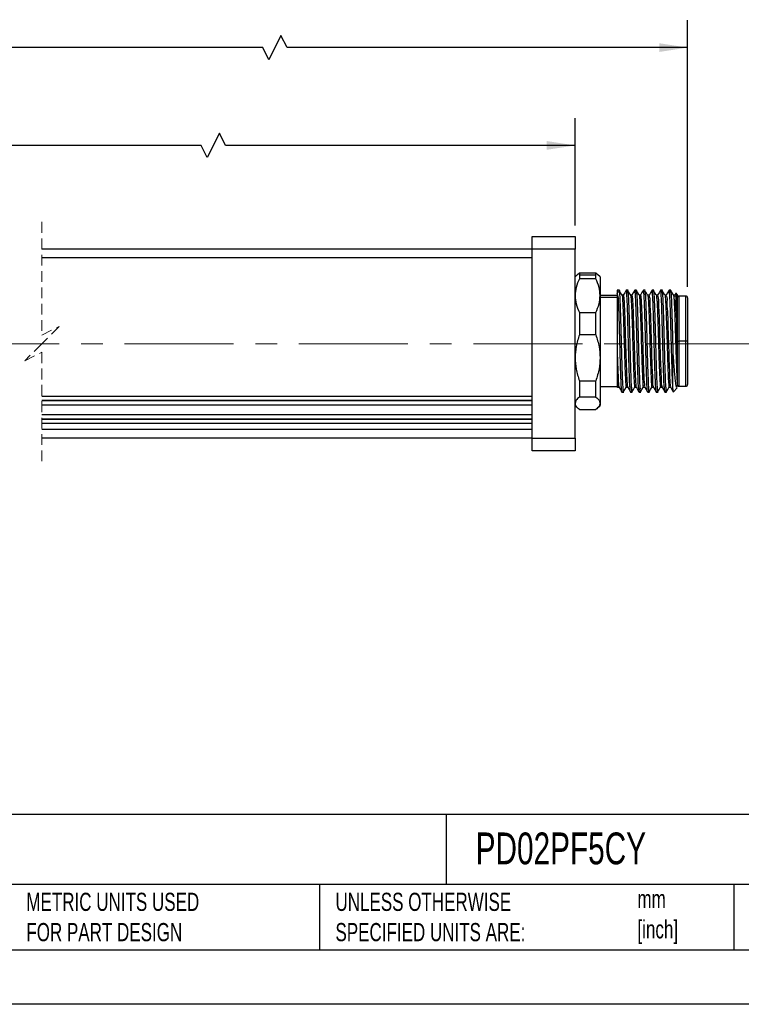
# Model space of a CAD drawing. Header units: millimetres. Extents: x 0 to 279, y 0 to 216.
# Tile 2 of 4: x 106 to 190, y 0 to 115. Entities that reach past the tile are written whole.
import ezdxf

# ---------------------------------------------------------------- set-up
doc = ezdxf.new("R2010")
doc.units = ezdxf.units.MM
doc.linetypes.add('CENTERX2', pattern=[20.32, 12.7, -2.54, 2.54, -2.54])
doc.linetypes.add('HIDDEN', pattern=[1.905, 1.27, -0.635])
doc.layers.add('CENTER', color=40, linetype='CENTERX2')
doc.layers.add('DIMENSIONS', color=140, linetype='Continuous', lineweight=25)
doc.layers.add('TEXT', color=140, linetype='Continuous', lineweight=25)
doc.styles.add('SLDTEXTSTYLE0', font='TXT', dxfattribs={"width": 0.7})
doc.dimstyles.new('SLDDIMSTYLE1', dxfattribs={"dimtxt": 2.158008, "dimasz": 3.302, "dimexe": 0, "dimexo": 0.0625, "dimgap": 0.539502, "dimtad": 0, "dimtih": 1, "dimtoh": 1, "dimdec": 1, "dimrnd": 1e-09, "dimzin": 4, "dimdsep": 46, "dimtxsty": 'SLDTEXTSTYLE0', "dimsah": 1, "dimcen": 0.09, "dimadec": 0, "dimazin": 1, "dimtfac": 1, "dimtdec": 1, "dimtofl": 0, "dimtmove": 0, "dimatfit": 3, "dimfxl": 0, "dimfrac": 2, "dimtolj": 1, "dimtzin": 12, "dimarcsym": 0})
doc.dimstyles.new('SLDDIMSTYLE3', dxfattribs={"dimtxt": 2.158008, "dimasz": 3.302, "dimexe": 0, "dimexo": 0.0625, "dimgap": 0.539502, "dimtad": 0, "dimtih": 1, "dimtoh": 1, "dimdec": 1, "dimrnd": 1e-09, "dimzin": 12, "dimdsep": 46, "dimtxsty": 'SLDTEXTSTYLE0', "dimsah": 1, "dimcen": 0.09, "dimadec": 0, "dimazin": 3, "dimtfac": 1, "dimtdec": 1, "dimtofl": 0, "dimtmove": 0, "dimatfit": 3, "dimfxl": 0, "dimfrac": 2, "dimtolj": 1, "dimtzin": 12, "dimarcsym": 0})

# ---------------------------------------------------------------- blocks, each defined once
blk = doc.blocks.new('_D_5')
at = {"layer": 'DIMENSIONS'}
for p, q in [((26.75, 90.74), (26.75, 103.24)), ((170.8, 90.74), (170.8, 103.24)), ((129.34, 101.48), (127.93, 98.66)), ((130.05, 100.07), (129.34, 101.48)), ((26.75, 100.07), (80.34, 100.07)), ((83.27, 100.07), (82.54, 100.07)), ((82.54, 100.07), (82.54, 96.64)), ((89.68, 100.07), (90.41, 100.07)), ((90.41, 100.07), (90.41, 96.64)), ((127.23, 100.07), (92.61, 100.07)), ((127.93, 98.66), (127.23, 100.07)), ((170.8, 100.07), (130.05, 100.07)), ((82.54, 96.64), (83.27, 96.64)), ((90.41, 96.64), (89.68, 96.64))]:
    blk.add_line(p, q, dxfattribs=at)
for points in [[(26.75, 100.07), (30.05, 99.56), (30.05, 100.58)], [(170.8, 100.07), (167.5, 100.58), (167.5, 99.56)]]:
    blk.add_solid(points, dxfattribs=at)
at = {"layer": 'DIMENSIONS', "char_height": 2.117, "attachment_point": 1, "style": 'SLDTEXTSTYLE0'}
for s, insert in [('210.0', (82.37, 103.28)), ('8.27', (83.27, 99.37))]:
    blk.add_mtext(s, dxfattribs=dict(at, insert=insert))
blk = doc.blocks.new('_D_6')
at = {"layer": 'DIMENSIONS'}
for p, q in [((26.75, 90.74), (26.75, 114.65)), ((183.9, 83.59), (183.9, 114.65)), ((136.52, 112.88), (135.11, 110.06)), ((137.23, 111.47), (136.52, 112.88)), ((26.75, 111.47), (80.34, 111.47)), ((83.27, 111.47), (82.54, 111.47)), ((82.54, 111.47), (82.54, 108.04)), ((89.68, 111.47), (90.41, 111.47)), ((90.41, 111.47), (90.41, 108.04)), ((134.41, 111.47), (92.61, 111.47)), ((135.11, 110.06), (134.41, 111.47)), ((183.9, 111.47), (137.23, 111.47)), ((82.54, 108.04), (83.27, 108.04)), ((90.41, 108.04), (89.68, 108.04))]:
    blk.add_line(p, q, dxfattribs=at)
for points in [[(26.75, 111.47), (30.05, 110.96), (30.05, 111.98)], [(183.9, 111.47), (180.6, 111.98), (180.6, 110.96)]]:
    blk.add_solid(points, dxfattribs=at)
at = {"layer": 'DIMENSIONS', "char_height": 2.117, "attachment_point": 1, "style": 'SLDTEXTSTYLE0'}
for s, insert in [('223.1', (82.37, 114.68)), ('8.78', (83.27, 110.77))]:
    blk.add_mtext(s, dxfattribs=dict(at, insert=insert))

msp = doc.modelspace()

# ---------------------------------------------------------------- linework, layer by layer
at = {"color": 7, "linetype": 'HIDDEN', "lineweight": 18}
for p, q in [((108.66, 91.15), (108.66, 77.97)), ((108.66, 77.97), (110.66, 78.97)), ((110.66, 78.97), (108.66, 76.97)), ((108.66, 76.97), (106.66, 74.97)), ((106.66, 74.97), (108.66, 75.97)), ((108.66, 75.97), (108.66, 62.8))]:
    msp.add_line(p, q, dxfattribs=at)
for p, q in [((165.8, 89.47), (170.8, 89.47)), ((165.8, 87.97), (165.8, 89.47)), ((170.8, 89.47), (170.8, 87.97)), ((165.8, 87.97), (108.66, 87.97)), ((170.8, 87.97), (165.8, 87.97)), ((165.8, 65.97), (165.8, 87.97)), ((170.8, 65.97), (170.8, 87.97)), ((165.8, 86.97), (108.66, 86.97)), ((171.08, 85.05), (170.8, 84.77)), ((171.09, 85.03), (171.3, 85.24)), ((171.3, 85.24), (171.3, 85)), ((171.3, 85.24), (173.2, 85.24)), ((171.3, 85), (171.3, 84.54)), ((171.3, 85), (173.2, 85)), ((173.2, 85), (173.2, 85.24)), ((173.2, 85.24), (173.41, 85.03)), ((173.2, 84.54), (173.2, 85)), ((173.7, 84.77), (173.42, 85.05)), ((173.2, 84.54), (171.3, 84.54)), ((173.7, 84.77), (173.7, 82.57)), ((175.96, 83.22), (175.7, 83.22)), ((175.7, 83.22), (175.7, 83.02)), ((175.7, 83.02), (175.7, 82.85)), ((175.7, 83.02), (175.95, 83.02)), ((175.85, 82.26), (175.7, 82.85)), ((175.7, 82.85), (175.7, 82.04)), ((176.41, 82.62), (176.26, 82.62)), ((176.96, 83.22), (176.76, 83.22)), ((176.95, 83.02), (176.8, 83.02)), ((177.41, 82.62), (177.26, 82.62)), ((177.96, 83.22), (177.76, 83.22)), ((177.95, 83.02), (177.8, 83.02)), ((178.41, 82.62), (178.26, 82.62)), ((178.96, 83.22), (178.76, 83.22)), ((178.95, 83.02), (178.8, 83.02)), ((178.93, 83.08), (178.95, 83.02)), ((179.41, 82.62), (179.25, 82.62)), ((179.96, 83.22), (179.76, 83.22)), ((179.8, 83.02), (179.77, 83.12)), ((179.95, 83.02), (179.8, 83.02)), ((180.41, 82.62), (180.26, 82.62)), ((180.96, 83.22), (180.76, 83.22)), ((180.95, 83.02), (180.8, 83.02)), ((181.41, 82.62), (181.26, 82.62)), ((181.96, 83.22), (181.76, 83.22)), ((181.8, 83.02), (181.95, 83.02)), ((182.41, 82.62), (182.26, 82.62)), ((182.54, 82.85), (182.4, 82.61)), ((182.7, 82.72), (182.56, 82.86)), ((182.7, 82.72), (182.7, 77.94)), ((175.7, 82.57), (173.7, 82.57)), ((173.7, 82.57), (173.7, 75.33)), ((173.7, 82.39), (175.7, 82.39)), ((175.7, 82.04), (175.7, 76)), ((183.7, 82.52), (182.9, 82.52)), ((182.9, 82.52), (182.9, 77.27)), ((183.7, 77.27), (183.7, 82.52)), ((183.9, 82.32), (183.9, 77.27)), ((171.3, 80.61), (171.3, 78.02)), ((171.3, 80.61), (173.2, 80.61)), ((173.2, 78.02), (173.2, 80.61)), ((173.2, 78.02), (171.3, 78.02)), ((182.7, 77.94), (182.7, 76)), ((182.7, 77.27), (182.9, 77.27)), ((183.7, 77.27), (182.9, 77.27)), ((182.9, 77.27), (182.9, 72.02)), ((183.9, 77.27), (183.7, 77.27)), ((183.7, 72.02), (183.7, 77.27)), ((183.9, 77.27), (183.9, 72.22)), ((175.7, 76), (175.7, 72.23)), ((182.2, 71.72), (182.2, 75.73)), ((182.7, 76), (182.7, 72.23)), ((173.7, 75.33), (173.7, 70.03)), ((171.3, 72.64), (173.2, 72.64)), ((171.3, 72.64), (171.3, 70.75)), ((173.2, 70.75), (173.2, 72.64)), ((173.7, 71.97), (175.7, 71.97)), ((175.7, 72.23), (175.7, 71.86)), ((175.75, 71.92), (175.91, 71.92)), ((176.26, 71.32), (176.46, 71.32)), ((176.41, 71.34), (176.42, 71.33)), ((176.75, 71.92), (176.91, 71.92)), ((177.26, 71.32), (177.46, 71.32)), ((177.42, 71.34), (177.42, 71.33)), ((177.75, 71.92), (177.91, 71.92)), ((178.26, 71.32), (178.46, 71.32)), ((178.42, 71.34), (178.42, 71.33)), ((178.75, 71.92), (178.91, 71.92)), ((179.26, 71.32), (179.46, 71.32)), ((179.75, 71.92), (179.91, 71.92)), ((180.26, 71.32), (180.46, 71.32)), ((180.75, 71.92), (180.91, 71.92)), ((181.26, 71.32), (181.46, 71.32)), ((181.75, 71.92), (181.91, 71.92)), ((182.26, 71.38), (182.7, 71.82)), ((182.61, 71.9), (182.72, 72.08)), ((182.64, 71.82), (182.69, 71.82)), ((182.7, 72.23), (182.7, 72.07)), ((182.9, 72.02), (183.7, 72.02)), ((108.66, 70.87), (165.8, 70.87)), ((108.66, 70.38), (165.8, 70.38)), ((108.66, 70.34), (165.8, 70.34)), ((173.2, 70.75), (171.3, 70.75)), ((173.7, 70.03), (173.7, 69.77)), ((108.66, 69.85), (165.8, 69.85)), ((170.8, 69.77), (171.08, 69.49)), ((171.3, 69.31), (173.2, 69.31)), ((173.42, 69.49), (173.7, 69.77)), ((108.66, 68.71), (165.8, 68.71)), ((108.66, 68.22), (165.8, 68.22)), ((108.66, 68.19), (165.8, 68.19)), ((108.66, 67.7), (165.8, 67.7)), ((165.8, 66.97), (108.66, 66.97)), ((165.8, 65.97), (108.66, 65.97)), ((165.8, 65.97), (170.8, 65.97)), ((165.8, 64.47), (165.8, 65.97)), ((170.8, 65.97), (170.8, 64.47)), ((170.8, 64.47), (165.8, 64.47))]:
    msp.add_line(p, q)
at = {"color": 7, "linetype": 'Continuous'}
msp.add_line((279.4, 0), (0, 0), dxfattribs=at)
at = {"flags": 128}
for points in [[(176.27, 82.61), (176.09, 82.91), (175.91, 83.22)], [(176.75, 83.22), (176.58, 82.91), (176.4, 82.61)], [(177.27, 82.61), (177.09, 82.91), (176.91, 83.22)], [(177.75, 83.21), (177.58, 82.91), (177.41, 82.62)], [(178.26, 82.61), (178.09, 82.91), (177.91, 83.22)], [(178.75, 83.22), (178.58, 82.92), (178.41, 82.62)], [(179.28, 82.54), (179.11, 82.84), (178.93, 83.14)], [(179.78, 83.19), (179.6, 82.89), (179.43, 82.59)], [(180.26, 82.61), (180.09, 82.91), (179.91, 83.22)], [(180.75, 83.22), (180.58, 82.91), (180.4, 82.61)], [(181.27, 82.61), (181.09, 82.91), (180.91, 83.22)], [(181.75, 83.22), (181.58, 82.91), (181.4, 82.61)], [(182.27, 82.61), (182.09, 82.91), (181.91, 83.22)], [(175.85, 82.26), (175.77, 82.15), (175.7, 82.04)], [(175.9, 71.93), (176.08, 71.62), (176.25, 71.32)], [(176.41, 71.32), (176.59, 71.63), (176.76, 71.92)], [(176.9, 71.93), (177.08, 71.63), (177.25, 71.33)], [(177.41, 71.32), (177.59, 71.63), (177.76, 71.93)], [(177.9, 71.93), (178.08, 71.63), (178.25, 71.32)], [(178.41, 71.32), (178.59, 71.63), (178.77, 71.93)], [(178.9, 71.93), (179.08, 71.62), (179.25, 71.32)], [(179.41, 71.32), (179.59, 71.63), (179.77, 71.93)], [(179.9, 71.93), (180.08, 71.63), (180.25, 71.32)], [(180.41, 71.32), (180.59, 71.63), (180.76, 71.93)], [(180.9, 71.93), (181.08, 71.63), (181.25, 71.33)], [(181.41, 71.32), (181.59, 71.63), (181.76, 71.93)], [(181.9, 71.93), (182.08, 71.63), (182.25, 71.32)]]:
    msp.add_lwpolyline(points, dxfattribs=at)
for centre, start, end in [((182.9, 82.32), 89.9999, 180.0011), ((183.7, 82.32), 359.9989, 90.0001), ((182.9, 72.22), 179.999, 269.9998), ((183.7, 72.22), 270.0002, 0.001)]:
    msp.add_arc(centre, 0.2, start, end)
for points, knots in [([(171.3, 84.54), (171.15, 84.21), (170.87, 83.58), (170.82, 82.9), (170.8, 82.57)], [0, 0, 0, 0, 0.525044, 1, 1, 1, 1]), ([(173.7, 82.57), (173.68, 82.9), (173.63, 83.58), (173.35, 84.21), (173.2, 84.54)], [0, 0, 0, 0, 0.474979, 1, 1, 1, 1]), ([(175.91, 83.19), (175.91, 83.2), (175.96, 83.26), (175.95, 83.13), (175.95, 83.02)], [0, 0, 0, 0, 0.078617, 1, 1, 1, 1]), ([(175.95, 83.02), (175.96, 82.88), (175.99, 82.54), (176.02, 81.93), (176.05, 81.14), (176.08, 80.21), (176.11, 79.16), (176.14, 78.04), (176.17, 76.89), (176.2, 75.75), (176.23, 74.67), (176.26, 73.69), (176.3, 72.86), (176.31, 72.18), (176.38, 71.72), (176.33, 71.43), (176.4, 71.35), (176.41, 71.35)], [0, 0, 0, 0, 0.035251, 0.088012, 0.156276, 0.23743, 0.32836, 0.425575, 0.525343, 0.623831, 0.717259, 0.802039, 0.874917, 0.933101, 0.97437, 0.997186, 1, 1, 1, 1]), ([(176.41, 82.62), (176.41, 82.62), (176.42, 82.65), (176.46, 82.4), (176.47, 82.25), (176.51, 81.77), (176.53, 81.23), (176.56, 80.53), (176.59, 79.74), (176.61, 78.86), (176.64, 77.93), (176.67, 76.99), (176.7, 76.05), (176.73, 75.15), (176.76, 74.32), (176.78, 73.58), (176.82, 72.98), (176.82, 72.45), (176.9, 72.22), (176.85, 71.93), (176.9, 71.94), (176.9, 71.94)], [0, 0, 0, 0, 0.000462, 0.0098, 0.034642, 0.074354, 0.127758, 0.193075, 0.268298, 0.350949, 0.438425, 0.527907, 0.616516, 0.701441, 0.779926, 0.849485, 0.907884, 0.953239, 0.984171, 0.999684, 1, 1, 1, 1]), ([(176.8, 83.02), (176.8, 83.13), (176.81, 83.26), (176.76, 83.2), (176.76, 83.19)], [0, 0, 0, 0, 0.921383, 1, 1, 1, 1]), ([(177.25, 71.36), (177.25, 71.36), (177.18, 71.43), (177.23, 71.72), (177.15, 72.18), (177.15, 72.86), (177.11, 73.69), (177.08, 74.67), (177.05, 75.75), (177.02, 76.89), (176.99, 78.04), (176.96, 79.16), (176.93, 80.21), (176.9, 81.14), (176.87, 81.93), (176.84, 82.54), (176.81, 82.88), (176.8, 83.02)], [0, 0, 0, 0, 0.001596, 0.02444, 0.065759, 0.124014, 0.196982, 0.281865, 0.375407, 0.474016, 0.573905, 0.671239, 0.76228, 0.843533, 0.911881, 0.964706, 1, 1, 1, 1]), ([(176.91, 83.19), (176.91, 83.2), (176.96, 83.26), (176.95, 83.13), (176.95, 83.02)], [0, 0, 0, 0, 0.078617, 1, 1, 1, 1]), ([(176.95, 83.02), (176.96, 82.88), (176.99, 82.54), (177.02, 81.93), (177.05, 81.14), (177.08, 80.21), (177.11, 79.16), (177.14, 78.04), (177.17, 76.89), (177.2, 75.75), (177.23, 74.67), (177.26, 73.69), (177.3, 72.86), (177.31, 72.18), (177.38, 71.72), (177.33, 71.43), (177.4, 71.35), (177.41, 71.35)], [0, 0, 0, 0, 0.035251, 0.088012, 0.156276, 0.23743, 0.32836, 0.425575, 0.525343, 0.623831, 0.717259, 0.802038, 0.874917, 0.933101, 0.97437, 0.997186, 1, 1, 1, 1]), ([(177.26, 82.6), (177.27, 82.57), (177.3, 82.47), (177.31, 82.23), (177.34, 81.84), (177.37, 81.32), (177.4, 80.68), (177.42, 79.93), (177.45, 79.11), (177.48, 78.24), (177.5, 77.33), (177.53, 76.43), (177.56, 75.55), (177.58, 74.72), (177.61, 73.96), (177.64, 73.3), (177.66, 72.78), (177.69, 72.32), (177.72, 72.16), (177.73, 71.89), (177.75, 71.93), (177.75, 71.93)], [0, 0, 0, 0, 0.006722, 0.029829, 0.066693, 0.116173, 0.176905, 0.247056, 0.324597, 0.407247, 0.49257, 0.578079, 0.661247, 0.739639, 0.810965, 0.873102, 0.924284, 0.962942, 0.988058, 0.998934, 1, 1, 1, 1]), ([(177.41, 82.62), (177.41, 82.62), (177.42, 82.65), (177.46, 82.4), (177.47, 82.26), (177.5, 81.78), (177.53, 81.25), (177.56, 80.55), (177.58, 79.76), (177.61, 78.89), (177.64, 77.97), (177.67, 77.02), (177.7, 76.08), (177.73, 75.18), (177.75, 74.35), (177.78, 73.6), (177.82, 72.99), (177.82, 72.47), (177.9, 72.22), (177.84, 71.94), (177.9, 71.94), (177.9, 71.94)], [0, 0, 0, 0, 0.0001665, 0.008981, 0.0333138, 0.0725445, 0.125529, 0.1904917, 0.2654406, 0.3479087, 0.4352936, 0.5247843, 0.6134981, 0.6986216, 0.7773959, 0.8473171, 0.9061529, 0.9519884, 0.9834447, 0.9994909, 1, 1, 1, 1]), ([(177.8, 83.02), (177.8, 83.13), (177.81, 83.26), (177.76, 83.2), (177.76, 83.19)], [0, 0, 0, 0, 0.921383, 1, 1, 1, 1]), ([(178.25, 71.36), (178.25, 71.36), (178.18, 71.43), (178.23, 71.72), (178.15, 72.18), (178.15, 72.86), (178.11, 73.69), (178.08, 74.67), (178.05, 75.75), (178.02, 76.89), (177.99, 78.04), (177.96, 79.16), (177.93, 80.21), (177.9, 81.14), (177.87, 81.93), (177.84, 82.54), (177.81, 82.88), (177.8, 83.02)], [0, 0, 0, 0, 0.001767, 0.024607, 0.065919, 0.124165, 0.19712, 0.281988, 0.375514, 0.474106, 0.573978, 0.671295, 0.76232, 0.84356, 0.911896, 0.964712, 1, 1, 1, 1]), ([(177.91, 83.19), (177.91, 83.2), (177.96, 83.26), (177.95, 83.13), (177.95, 83.02)], [0, 0, 0, 0, 0.078616, 1, 1, 1, 1]), ([(177.95, 83.02), (177.96, 82.88), (177.99, 82.54), (178.02, 81.93), (178.05, 81.14), (178.08, 80.21), (178.11, 79.16), (178.14, 78.04), (178.17, 76.89), (178.2, 75.75), (178.23, 74.67), (178.26, 73.69), (178.3, 72.86), (178.31, 72.18), (178.38, 71.72), (178.33, 71.43), (178.4, 71.35), (178.41, 71.35)], [0, 0, 0, 0, 0.035251, 0.088012, 0.156277, 0.237431, 0.32836, 0.425576, 0.525343, 0.623832, 0.717259, 0.802039, 0.874918, 0.933102, 0.97437, 0.997186, 1, 1, 1, 1]), ([(178.26, 82.6), (178.26, 82.6), (178.32, 82.61), (178.27, 82.35), (178.34, 82.12), (178.35, 81.64), (178.38, 81.09), (178.4, 80.4), (178.43, 79.62), (178.46, 78.78), (178.49, 77.89), (178.51, 76.98), (178.54, 76.08), (178.57, 75.22), (178.59, 74.41), (178.62, 73.69), (178.65, 73.08), (178.67, 72.58), (178.71, 72.24), (178.7, 72.02), (178.75, 71.95), (178.75, 71.93)], [0, 0, 0, 0, 0.000461, 0.014967, 0.043548, 0.085532, 0.13962, 0.204307, 0.277642, 0.357506, 0.441545, 0.527284, 0.612224, 0.693852, 0.769784, 0.837797, 0.895869, 0.942354, 0.975826, 0.995437, 1, 1, 1, 1]), ([(178.41, 82.62), (178.42, 82.59), (178.46, 82.48), (178.47, 82.23), (178.5, 81.82), (178.53, 81.26), (178.56, 80.58), (178.58, 79.79), (178.61, 78.92), (178.64, 78), (178.67, 77.05), (178.7, 76.11), (178.72, 75.21), (178.75, 74.37), (178.78, 73.63), (178.82, 73.01), (178.82, 72.49), (178.9, 72.22), (178.84, 71.95), (178.9, 71.94), (178.91, 71.94)], [0, 0, 0, 0, 0.008243, 0.032061, 0.070804, 0.123357, 0.187953, 0.262613, 0.344881, 0.432157, 0.521639, 0.610441, 0.695745, 0.774794, 0.845064, 0.904324, 0.950632, 0.982606, 0.999184, 1, 1, 1, 1]), ([(178.8, 83.02), (178.8, 83.13), (178.81, 83.26), (178.76, 83.2), (178.76, 83.19)], [0, 0, 0, 0, 0.921384, 1, 1, 1, 1]), ([(179.25, 71.35), (179.25, 71.36), (179.18, 71.43), (179.23, 71.72), (179.15, 72.18), (179.15, 72.86), (179.11, 73.69), (179.08, 74.67), (179.05, 75.75), (179.02, 76.89), (178.99, 78.04), (178.96, 79.16), (178.93, 80.21), (178.9, 81.14), (178.87, 81.93), (178.84, 82.54), (178.81, 82.88), (178.8, 83.02)], [0, 0, 0, 0, 0.002052, 0.024885, 0.066186, 0.124414, 0.197348, 0.282193, 0.375692, 0.474256, 0.5741, 0.671389, 0.762388, 0.843604, 0.911921, 0.964722, 1, 1, 1, 1]), ([(178.95, 83.02), (178.96, 82.88), (178.99, 82.54), (179.02, 81.93), (179.05, 81.14), (179.08, 80.21), (179.11, 79.16), (179.14, 78.04), (179.17, 76.89), (179.2, 75.75), (179.23, 74.67), (179.26, 73.69), (179.3, 72.86), (179.31, 72.18), (179.38, 71.72), (179.33, 71.43), (179.4, 71.35), (179.41, 71.35)], [0, 0, 0, 0, 0.035251, 0.088012, 0.156277, 0.237431, 0.32836, 0.425576, 0.525343, 0.623832, 0.717259, 0.802039, 0.874917, 0.933101, 0.97437, 0.997186, 1, 1, 1, 1]), ([(180.25, 71.35), (180.25, 71.36), (180.18, 71.43), (180.23, 71.72), (180.15, 72.18), (180.15, 72.86), (180.11, 73.69), (180.08, 74.67), (180.05, 75.75), (180.02, 76.89), (179.99, 78.04), (179.96, 79.16), (179.93, 80.21), (179.9, 81.14), (179.87, 81.93), (179.84, 82.54), (179.81, 82.88), (179.8, 83.02)], [0, 0, 0, 0, 0.001978, 0.024813, 0.066116, 0.124349, 0.197289, 0.28214, 0.375646, 0.474217, 0.574068, 0.671364, 0.762371, 0.843593, 0.911914, 0.96472, 1, 1, 1, 1]), ([(179.91, 83.19), (179.91, 83.2), (179.96, 83.26), (179.95, 83.13), (179.95, 83.02)], [0, 0, 0, 0, 0.078618, 1, 1, 1, 1]), ([(179.95, 83.02), (179.96, 82.88), (179.99, 82.54), (180.02, 81.93), (180.05, 81.14), (180.08, 80.21), (180.11, 79.16), (180.14, 78.04), (180.17, 76.89), (180.2, 75.75), (180.23, 74.67), (180.26, 73.69), (180.3, 72.86), (180.31, 72.18), (180.38, 71.72), (180.33, 71.43), (180.4, 71.35), (180.41, 71.35)], [0, 0, 0, 0, 0.035251, 0.088012, 0.156276, 0.23743, 0.32836, 0.425575, 0.525342, 0.623831, 0.717259, 0.802039, 0.874917, 0.933101, 0.97437, 0.997186, 1, 1, 1, 1]), ([(180.26, 82.61), (180.26, 82.61), (180.3, 82.64), (180.28, 82.36), (180.33, 82.19), (180.35, 81.7), (180.38, 81.17), (180.4, 80.49), (180.43, 79.72), (180.46, 78.88), (180.48, 78), (180.51, 77.09), (180.54, 76.18), (180.56, 75.31), (180.59, 74.5), (180.62, 73.77), (180.65, 73.14), (180.67, 72.63), (180.7, 72.26), (180.71, 72.04), (180.75, 71.95), (180.75, 71.93)], [0, 0, 0, 0, 0.000164, 0.012731, 0.039473, 0.079781, 0.132424, 0.195912, 0.26834, 0.347595, 0.431337, 0.517091, 0.602343, 0.684562, 0.761344, 0.830409, 0.889736, 0.937579, 0.97253, 0.993622, 1, 1, 1, 1]), ([(180.8, 83.02), (180.8, 83.13), (180.81, 83.26), (180.76, 83.2), (180.76, 83.19)], [0, 0, 0, 0, 0.921383, 1, 1, 1, 1]), ([(181.25, 71.36), (181.25, 71.36), (181.18, 71.43), (181.23, 71.72), (181.15, 72.18), (181.15, 72.86), (181.11, 73.69), (181.08, 74.67), (181.05, 75.75), (181.02, 76.89), (180.99, 78.04), (180.96, 79.16), (180.93, 80.21), (180.9, 81.14), (180.87, 81.93), (180.84, 82.54), (180.81, 82.88), (180.8, 83.02)], [0, 0, 0, 0, 0.0016494, 0.0244919, 0.0658087, 0.1240606, 0.1970243, 0.2819031, 0.3754398, 0.4740434, 0.5739274, 0.671256, 0.7622922, 0.8435409, 0.9118853, 0.964708, 1, 1, 1, 1]), ([(180.91, 83.19), (180.91, 83.2), (180.96, 83.26), (180.95, 83.13), (180.95, 83.02)], [0, 0, 0, 0, 0.0786376, 1, 1, 1, 1]), ([(180.95, 83.02), (180.96, 82.88), (180.99, 82.54), (181.02, 81.93), (181.05, 81.14), (181.08, 80.21), (181.11, 79.16), (181.14, 78.04), (181.17, 76.89), (181.2, 75.75), (181.23, 74.67), (181.26, 73.69), (181.3, 72.86), (181.31, 72.18), (181.38, 71.72), (181.33, 71.43), (181.4, 71.35), (181.41, 71.35)], [0, 0, 0, 0, 0.035251, 0.088012, 0.156276, 0.23743, 0.32836, 0.425575, 0.525342, 0.623831, 0.717259, 0.802038, 0.874917, 0.933101, 0.97437, 0.997186, 1, 1, 1, 1]), ([(181.8, 83.02), (181.8, 83.13), (181.81, 83.26), (181.76, 83.2), (181.76, 83.19)], [0, 0, 0, 0, 0.921383, 1, 1, 1, 1]), ([(182.2, 71.72), (182.18, 72.03), (182.14, 72.8), (182.1, 74.14), (182.05, 75.78), (182, 77.57), (181.95, 79.33), (181.9, 80.89), (181.86, 82.1), (181.82, 82.77), (181.8, 83.02)], [0, 0, 0, 0, 0.082418, 0.204817, 0.35525, 0.519005, 0.680066, 0.82268, 0.932906, 1, 1, 1, 1]), ([(181.91, 83.19), (181.91, 83.2), (181.96, 83.26), (181.95, 83.13), (181.95, 83.02)], [0, 0, 0, 0, 0.078617, 1, 1, 1, 1]), ([(181.95, 83.02), (181.96, 82.88), (181.99, 82.54), (182.02, 81.93), (182.05, 81.14), (182.08, 80.21), (182.11, 79.16), (182.14, 78.04), (182.17, 76.89), (182.19, 76.11), (182.2, 75.73)], [0, 0, 0, 0, 0.056507, 0.141083, 0.250511, 0.3806, 0.526361, 0.682196, 0.842123, 1, 1, 1, 1]), ([(182.26, 82.61), (182.27, 82.57), (182.3, 82.44), (182.32, 82.17), (182.35, 81.75), (182.37, 81.2), (182.4, 80.54), (182.43, 79.78), (182.45, 78.94), (182.48, 78.06), (182.51, 77.15), (182.54, 76.24), (182.56, 75.37), (182.59, 74.55), (182.62, 73.81), (182.64, 73.18), (182.67, 72.66), (182.69, 72.36), (182.7, 72.23)], [0, 0, 0, 0, 0.011152, 0.037741, 0.078384, 0.131832, 0.196589, 0.270692, 0.352002, 0.438096, 0.526448, 0.614456, 0.699509, 0.779129, 0.850934, 0.912848, 0.963016, 1, 1, 1, 1]), ([(182.55, 82.85), (182.56, 82.85), (182.61, 82.84), (182.54, 82.58), (182.62, 82.33), (182.61, 81.83), (182.63, 81.24), (182.65, 80.53), (182.67, 79.72), (182.68, 78.85), (182.69, 78.25), (182.7, 77.94)], [0, 0, 0, 0, 0.00142, 0.035304, 0.1014, 0.197617, 0.320941, 0.467565, 0.633016, 0.812288, 1, 1, 1, 1]), ([(170.8, 82.57), (170.82, 82.25), (170.87, 81.56), (171.15, 80.94), (171.3, 80.61)], [0, 0, 0, 0, 0.47498, 1, 1, 1, 1]), ([(173.2, 80.61), (173.35, 80.94), (173.63, 81.56), (173.68, 82.25), (173.7, 82.57)], [0, 0, 0, 0, 0.525045, 1, 1, 1, 1]), ([(176.25, 71.34), (176.25, 71.34), (176.18, 71.35), (176.25, 71.64), (176.16, 71.93), (176.16, 72.49), (176.13, 73.16), (176.1, 73.97), (176.07, 74.88), (176.05, 75.86), (176.02, 76.89), (175.99, 77.92), (175.96, 78.94), (175.94, 79.91), (175.91, 80.79), (175.88, 81.57), (175.86, 82.04), (175.85, 82.26)], [0, 0, 0, 0, 0.00082, 0.018205, 0.051842, 0.100748, 0.163417, 0.237906, 0.3219, 0.412785, 0.507733, 0.60379, 0.697964, 0.787327, 0.869096, 0.940729, 1, 1, 1, 1]), ([(176.26, 82.59), (176.27, 82.59), (176.31, 82.54), (176.29, 82.34), (176.34, 82.02), (176.35, 81.54), (176.39, 80.94), (176.41, 80.24), (176.44, 79.44), (176.47, 78.58), (176.49, 77.69), (176.52, 76.78), (176.55, 75.89), (176.57, 75.03), (176.6, 74.25), (176.62, 73.55), (176.66, 72.96), (176.67, 72.49), (176.73, 72.19), (176.69, 71.98), (176.75, 71.94), (176.75, 71.94)], [0, 0, 0, 0, 0.0013125, 0.0189106, 0.0505784, 0.0953505, 0.152003, 0.2188273, 0.2938918, 0.3749898, 0.4597286, 0.5456412, 0.6301868, 0.7108907, 0.7853957, 0.8514815, 0.9072683, 0.9510499, 0.9816435, 0.9981294, 1, 1, 1, 1]), ([(179.28, 82.54), (179.29, 82.48), (179.32, 82.29), (179.34, 81.94), (179.36, 81.44), (179.39, 80.82), (179.42, 80.09), (179.44, 79.28), (179.47, 78.41), (179.5, 77.51), (179.52, 76.6), (179.55, 75.71), (179.58, 74.87), (179.61, 74.1), (179.63, 73.41), (179.66, 72.87), (179.67, 72.38), (179.73, 72.19), (179.7, 71.91), (179.75, 71.94), (179.75, 71.94)], [0, 0, 0, 0, 0.01831, 0.052665, 0.10004, 0.159109, 0.228081, 0.304976, 0.387486, 0.473209, 0.559605, 0.644123, 0.724292, 0.797714, 0.862275, 0.916018, 0.957429, 0.985248, 0.998804, 1, 1, 1, 1]), ([(179.43, 82.53), (179.44, 82.48), (179.51, 82.19), (179.5, 81.47), (179.58, 80.28), (179.61, 78.77), (179.67, 77.1), (179.72, 75.44), (179.74, 73.97), (179.87, 72.89), (179.78, 72.23), (179.89, 72.02), (179.9, 72)], [0, 0, 0, 0, 0.012602, 0.085638, 0.202795, 0.351593, 0.516139, 0.678847, 0.822331, 0.931267, 0.994072, 1, 1, 1, 1]), ([(180.41, 82.57), (180.43, 82.53), (180.52, 82.27), (180.48, 81.58), (180.58, 80.45), (180.61, 78.97), (180.66, 77.31), (180.71, 75.64), (180.75, 74.15), (180.84, 73), (180.81, 72.3), (180.89, 72.03), (180.9, 72)], [0, 0, 0, 0, 0.0113396, 0.077938, 0.1897129, 0.3347695, 0.4976171, 0.6608537, 0.8070353, 0.9205493, 0.9893103, 1, 1, 1, 1]), ([(181.26, 82.59), (181.27, 82.59), (181.31, 82.52), (181.3, 82.31), (181.34, 81.97), (181.36, 81.47), (181.39, 80.86), (181.41, 80.14), (181.44, 79.34), (181.47, 78.47), (181.5, 77.57), (181.52, 76.66), (181.55, 75.77), (181.58, 74.92), (181.6, 74.15), (181.63, 73.46), (181.66, 72.9), (181.67, 72.42), (181.74, 72.19), (181.69, 71.93), (181.75, 71.94), (181.75, 71.94)], [0, 0, 0, 0, 0.002488, 0.021742, 0.054995, 0.101304, 0.159338, 0.227365, 0.303415, 0.385214, 0.470381, 0.556383, 0.640696, 0.720839, 0.794429, 0.859336, 0.913597, 0.955687, 0.98431, 0.998782, 1, 1, 1, 1]), ([(181.41, 82.55), (181.42, 82.54), (181.56, 82.35), (181.44, 81.68), (181.59, 80.63), (181.59, 79.16), (181.66, 77.52), (181.71, 75.84), (181.75, 74.32), (181.82, 73.11), (181.82, 72.36), (181.89, 72.04), (181.9, 71.97)], [0, 0, 0, 0, 0.00558, 0.065858, 0.172411, 0.313914, 0.475257, 0.639199, 0.788223, 0.906409, 0.981167, 1, 1, 1, 1]), ([(182.41, 82.55), (182.42, 82.55), (182.62, 82.53), (182.37, 81.67), (182.61, 80.84), (182.58, 79.34), (182.65, 77.74), (182.68, 76.59), (182.7, 76)], [0, 0, 0, 0, 0.0040848, 0.0910846, 0.2544545, 0.4768581, 0.7345516, 1, 1, 1, 1]), ([(171.3, 78.02), (171.15, 77.56), (170.87, 76.69), (170.82, 75.77), (170.8, 75.33)], [0, 0, 0, 0, 0.518612, 1, 1, 1, 1]), ([(173.2, 78.02), (173.35, 77.55), (173.63, 76.68), (173.68, 75.76), (173.7, 75.33)], [0, 0, 0, 0, 0.531214, 1, 1, 1, 1]), ([(175.7, 76), (175.71, 75.7), (175.73, 75.12), (175.76, 74.29), (175.78, 73.55), (175.82, 72.96), (175.82, 72.44), (175.89, 72.22), (175.85, 71.91), (175.9, 71.94), (175.91, 71.94)], [0, 0, 0, 0, 0.222427, 0.427704, 0.609363, 0.761526, 0.879333, 0.959159, 0.998486, 1, 1, 1, 1]), ([(182.2, 75.73), (182.22, 75.43), (182.26, 74.86), (182.32, 74.05), (182.38, 73.34), (182.44, 72.76), (182.51, 72.32), (182.54, 72.04), (182.59, 71.92), (182.6, 71.9)], [0, 0, 0, 0, 0.234573, 0.446924, 0.631704, 0.784465, 0.901809, 0.981569, 1, 1, 1, 1]), ([(170.8, 75.33), (170.82, 74.89), (170.87, 73.97), (171.15, 73.09), (171.3, 72.64)], [0, 0, 0, 0, 0.481412, 1, 1, 1, 1]), ([(173.7, 75.33), (173.68, 74.9), (173.63, 73.98), (173.35, 73.11), (173.2, 72.64)], [0, 0, 0, 0, 0.468839, 1, 1, 1, 1]), ([(175.7, 72.23), (175.7, 72.18), (175.71, 72.11), (175.75, 71.89), (175.75, 71.92), (175.75, 71.92)], [0, 0, 0, 0, 0.735896, 0.998123, 1, 1, 1, 1]), ([(182.2, 71.72), (182.2, 71.5), (182.2, 71.26), (182.23, 71.39), (182.24, 71.41)], [0, 0, 0, 0, 0.907009, 1, 1, 1, 1]), ([(171.3, 70.75), (171.15, 70.64), (170.91, 70.45), (170.83, 70.15), (170.8, 70.03)], [0, 0, 0, 0, 0.585265, 1, 1, 1, 1]), ([(171.3, 69.31), (171.15, 69.42), (170.9, 69.61), (170.83, 69.91), (170.8, 70.03)], [0, 0, 0, 0, 0.597265, 1, 1, 1, 1]), ([(173.2, 70.75), (173.35, 70.63), (173.6, 70.45), (173.67, 70.15), (173.7, 70.03)], [0, 0, 0, 0, 0.597234, 1, 1, 1, 1]), ([(173.7, 70.03), (173.67, 69.91), (173.6, 69.61), (173.35, 69.42), (173.2, 69.31)], [0, 0, 0, 0, 0.402786, 1, 1, 1, 1])]:
    msp.add_open_spline(points, degree=3, knots=knots)
at = {"layer": 'CENTER', "linetype": 'CENTERX2', "lineweight": 18}
for p, q in [((109.01, 76.97), (20.4, 76.97)), ((212.28, 76.97), (108.66, 76.97))]:
    msp.add_line(p, q, dxfattribs=at)
at = {"layer": 'TEXT'}
for p, q in [((273.05, 22.13), (6.35, 22.13)), ((155.76, 22.13), (155.76, 13.97)), ((273.05, 13.97), (6.35, 13.97)), ((141, 13.97), (141, 6.35)), ((189.3, 13.97), (189.3, 6.35)), ((6.35, 6.35), (273.05, 6.35))]:
    msp.add_line(p, q, dxfattribs=at)

# ---------------------------------------------------------------- texts
at = {"layer": 'TEXT', "attachment_point": 1, "style": 'SLDTEXTSTYLE0'}
for s, insert, char_height in [('PD02PF5CY', (159.21, 20.02), 3.704), ('METRIC UNITS USED ^JFOR PART DESIGN', (106.85, 13), 2.1167), ('UNLESS OTHERWISE ^JSPECIFIED UNITS ARE:', (142.87, 13), 2.1167), ('mm^J[inch]', (178.06, 13.33), 2.117)]:
    msp.add_mtext(s, dxfattribs=dict(at, insert=insert, char_height=char_height))

# ---------------------------------------------------------------- dimensions: what is measured, and where the dimension line sits
at = {"layer": 'DIMENSIONS'}
for base, p2, text, dimstyle, picture, middle in [((183.9, 111.47), (183.9, 82.32), '223.1', 'SLDDIMSTYLE3', '_D_6', (86.47, 111.47)), ((170.8, 100.07), (170.8, 89.47), '210.0', 'SLDDIMSTYLE1', '_D_5', (86.47, 100.07))]:
    dim = msp.add_linear_dim(base=base, p1=(26.75, 89.47), p2=p2, text=text, dimstyle=dimstyle, dxfattribs=at)
    dim.commit()
    dim.dimension.update_dxf_attribs({"geometry": picture, "text_midpoint": middle, "dimtype": 160})

doc.saveas('drawing.dxf')
